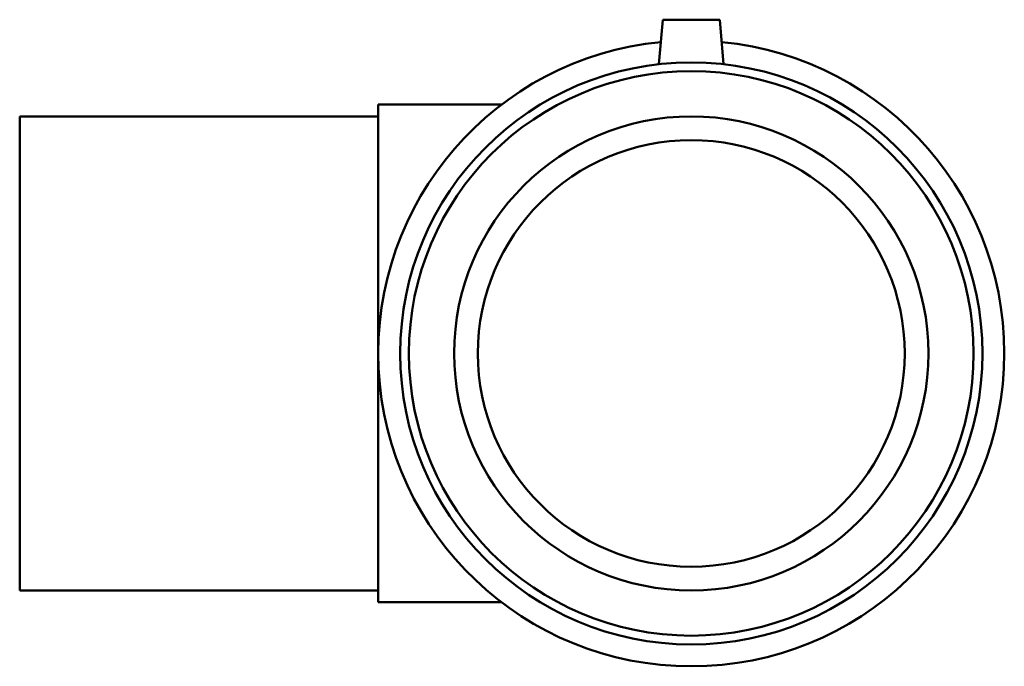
# Model space of a CAD drawing. Header units: millimetres. Extents: x -207 to 1570, y -259 to 1608.
# Tile 4 of 7: x 1080 to 1339, y 290 to 460. Entities that reach past the tile are written whole.
import ezdxf

# ---------------------------------------------------------------- set-up
doc = ezdxf.new("R2010")
doc.units = ezdxf.units.MM
doc.layers.add('Visible (ANSI)', color=7, linetype='Continuous', lineweight=50)

msp = doc.modelspace()

# ---------------------------------------------------------------- linework, layer by layer
at = {"layer": 'Visible (ANSI)'}
for p, q in [((1249.214, 460.177), (1248.186, 448.427)), ((1249.214, 460.177), (1264.214, 460.177)), ((1264.214, 460.177), (1265.242, 448.427)), ((1174.214, 306.552), (1174.214, 437.802)), ((1174.214, 437.802), (1206.718, 437.802)), ((1079.714, 434.677), (1079.714, 309.677)), ((1079.714, 434.677), (1174.214, 434.677)), ((1079.714, 309.677), (1174.214, 309.677)), ((1174.214, 306.552), (1206.718, 306.552))]:
    msp.add_line(p, q, dxfattribs=at)
for radius in [76.725, 74.423, 62.5, 56.25]:
    msp.add_circle((1256.714, 372.177), radius, dxfattribs=at)
msp.add_arc((1256.714, 372.177), 82.5, 95.5754, 84.4246, dxfattribs=at)

doc.saveas('drawing.dxf')
